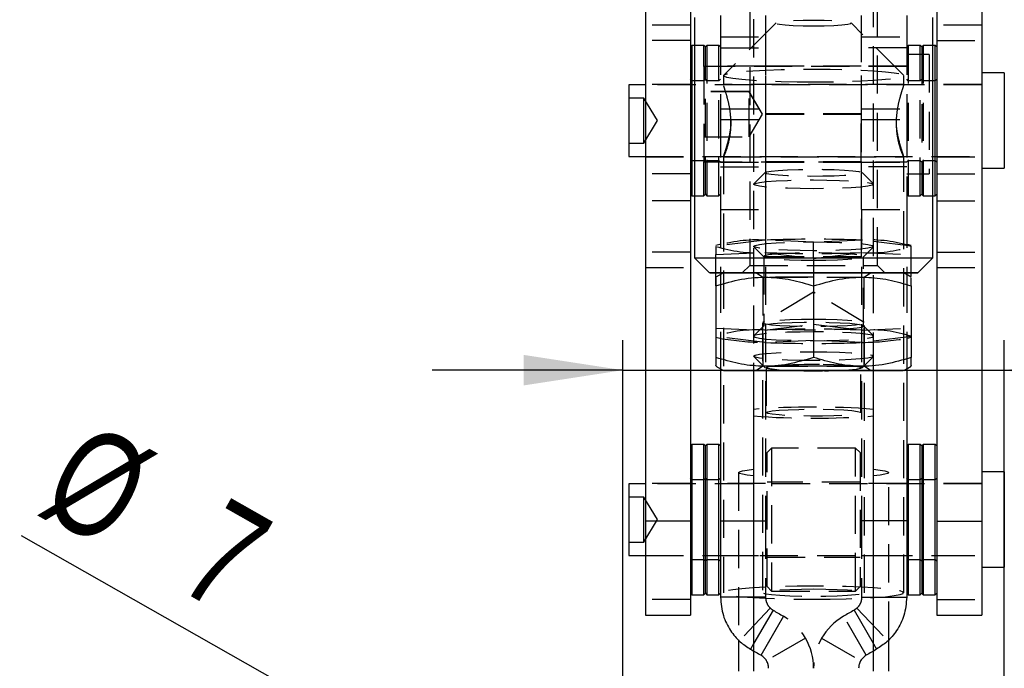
# Model space of a CAD drawing. Extents: x 96 to 730, y 59 to 576.
# Tile 11 of 14: x 350 to 416, y 465 to 509. Entities that reach past the tile are written whole.
import ezdxf

# ---------------------------------------------------------------- set-up
doc = ezdxf.new("R2010")
doc.units = 0
doc.header["$LTSCALE"] = 2
doc.linetypes.add('HIDDEN', pattern=[1.905, 1.27, -0.635])
doc.layers.get('0').update_dxf_attribs({"linetype": 'CONTINUOUS'})
doc.layers.add('FORMATO', color=179, linetype='CONTINUOUS')
doc.styles.add('SLDTEXTSTYLE0', font='TXT', dxfattribs={"width": 0.75})
doc.dimstyles.new('SLDDIMSTYLE0', dxfattribs={"dimtxt": 7, "dimasz": 6.604, "dimexe": 0, "dimexo": 0.0625, "dimgap": 1.75, "dimtad": 1, "dimdec": 3, "dimrnd": 1e-09, "dimzin": 12, "dimtxsty": 'SLDTEXTSTYLE0', "dimsah": 1, "dimcen": 0.09, "dimazin": 3, "dimtfac": 1, "dimtdec": 3, "dimtmove": 0, "dimatfit": 3, "dimtolj": 1, "dimtzin": 12})
doc.dimstyles.new('SLDDIMSTYLE5', dxfattribs={"dimtxt": 7, "dimasz": 6.604, "dimexe": 0, "dimexo": 0.0625, "dimgap": 1.75, "dimtad": 1, "dimdec": 3, "dimrnd": 1e-09, "dimzin": 12, "dimtxsty": 'SLDTEXTSTYLE0', "dimblk1": 'NONE', "dimsah": 1, "dimcen": 0, "dimazin": 3, "dimtfac": 1, "dimtdec": 3, "dimtmove": 0, "dimatfit": 3, "dimtolj": 1, "dimtzin": 12})

# ---------------------------------------------------------------- blocks, each defined once
blk = doc.blocks.new('_D_8')
at = {"layer": 'FORMATO'}
for p, q in [((390.5, 453.457), (390.5, 487.201)), ((415.9, 453.457), (415.9, 487.201)), ((390.5, 485.201), (377.8, 485.201)), ((390.5, 485.201), (415.9, 485.201)), ((415.9, 485.201), (442.612, 485.201))]:
    blk.add_line(p, q, dxfattribs=at)
for points in [[(390.5, 485.201), (383.896, 486.217), (383.896, 484.185)], [(415.9, 485.201), (422.504, 484.185), (422.504, 486.217)]]:
    blk.add_solid(points, dxfattribs=at)
at = {"layer": 'FORMATO', "insert": (424.509, 494.224), "char_height": 7, "attachment_point": 1, "style": 'SLDTEXTSTYLE0'}
blk.add_mtext('25,4', dxfattribs=at)
blk = doc.blocks.new('_D_10')
at = {"layer": 'FORMATO'}
for q in [(350.446, 474.181), (393.544, 449.73)]:
    blk.add_line((387.456, 453.184), q, dxfattribs=at)
blk.add_solid([(387.456, 453.184), (382.213, 457.327), (381.21, 455.559)], dxfattribs=at)
at = {"layer": 'FORMATO', "char_height": 7, "attachment_point": 1, "rotation": 330.43311, "style": 'SLDTEXTSTYLE0'}
for s, insert in [('%%c', (354.869, 481.978)), ('7', (364.104, 476.862))]:
    blk.add_mtext(s, dxfattribs=dict(at, insert=insert))
blk = doc.blocks.new('_NONE')

msp = doc.modelspace()

# ---------------------------------------------------------------- linework, layer by layer
at = {"color": 7, "linetype": 'CONTINUOUS'}
for p, q in [((391.999963, 527.493593), (391.999963, 475.150996)), ((394.999962, 527.493593), (394.999962, 475.150996)), ((411.399962, 527.493593), (411.399962, 475.150996)), ((414.399962, 527.493593), (414.399962, 475.150996)), ((395.262462, 508.67441), (395.262462, 492.674415)), ((411.137462, 492.674415), (411.137462, 508.67441)), ((395.099962, 506.807257), (394.999962, 506.707256)), ((395.262462, 506.807257), (395.099962, 506.807257)), ((395.099962, 506.807257), (395.099962, 496.807252)), ((411.299962, 506.807257), (411.137462, 506.807257)), ((411.399962, 506.707256), (411.299962, 506.807257)), ((411.299962, 496.807252), (411.299962, 506.807257)), ((415.899962, 504.982253), (414.399962, 504.982253)), ((415.899962, 504.982253), (415.899962, 498.632257)), ((391.999963, 504.188505), (390.899963, 504.188505)), ((390.899963, 504.188505), (390.899963, 499.426004)), ((390.899963, 499.426004), (391.999963, 499.426004)), ((414.399962, 498.632257), (415.899962, 498.632257)), ((394.999962, 496.907254), (395.099962, 496.807252)), ((395.099962, 496.807252), (395.262462, 496.807252)), ((411.137462, 496.807252), (411.299962, 496.807252)), ((411.299962, 496.807252), (411.399962, 496.907254)), ((395.262462, 492.674415), (396.262463, 491.674413)), ((410.137462, 491.674413), (411.137462, 492.674415)), ((397.199963, 491.674413), (396.699962, 491.38574)), ((396.699962, 491.38574), (396.699962, 491.673862)), ((396.999962, 491.673705), (396.999962, 491.558944)), ((409.699962, 491.38574), (409.199962, 491.674413)), ((409.399962, 491.673705), (409.399962, 491.558944)), ((409.699962, 491.442096), (409.699962, 491.673862)), ((396.699962, 490.806033), (396.699962, 486.044497)), ((403.199962, 490.80689), (403.199962, 486.04535)), ((409.699962, 490.806033), (409.699962, 486.044497)), ((396.699962, 485.463087), (397.199963, 485.174415)), ((396.999962, 485.289884), (396.999962, 475.180746)), ((399.199962, 485.174415), (399.199962, 465.175596)), ((407.199962, 465.175596), (407.199962, 485.174415)), ((409.199962, 485.174415), (409.699962, 485.463087)), ((409.399962, 485.289884), (409.399962, 475.180746)), ((395.099962, 480.257788), (394.999962, 480.157786)), ((395.899962, 480.257788), (395.099962, 480.257788)), ((395.099962, 480.257788), (395.099962, 470.257786)), ((395.999962, 480.157786), (395.899962, 480.257788)), ((395.899962, 470.257786), (395.899962, 480.257788)), ((396.099962, 480.257788), (395.999962, 480.157786)), ((395.999962, 470.357784), (395.999962, 480.157786)), ((396.899962, 480.257788), (396.099962, 480.257788)), ((396.099962, 480.257788), (396.099962, 470.257786)), ((396.999962, 480.157786), (396.899962, 480.257788)), ((396.899962, 470.257786), (396.899962, 480.257788)), ((409.499962, 480.257788), (409.399962, 480.157786)), ((410.299962, 480.257788), (409.499962, 480.257788)), ((409.499962, 480.257788), (409.499962, 470.257786)), ((410.399962, 480.157786), (410.299962, 480.257788)), ((410.299962, 470.257786), (410.299962, 480.257788)), ((410.499962, 480.257788), (410.399962, 480.157786)), ((410.399962, 480.157786), (410.399962, 470.357784)), ((411.299962, 480.257788), (410.499962, 480.257788)), ((410.499962, 480.257788), (410.499962, 470.257786)), ((411.399962, 480.157786), (411.299962, 480.257788)), ((411.299962, 470.257786), (411.299962, 480.257788)), ((415.899962, 478.432787), (414.399962, 478.432787)), ((415.899962, 478.432787), (415.899962, 472.082787)), ((391.999963, 477.639035), (390.899963, 477.639035)), ((390.899963, 477.639035), (390.899963, 472.876535)), ((394.999962, 475.150996), (391.999963, 475.150996)), ((391.999963, 475.150996), (391.999963, 468.907786)), ((394.999962, 475.150996), (394.999962, 468.907786)), ((396.999962, 475.180746), (396.999962, 470.097245)), ((409.399962, 475.180746), (409.399962, 470.097245)), ((411.399962, 475.150996), (414.399962, 475.150996)), ((411.399962, 475.150996), (411.399962, 468.907786)), ((414.399962, 475.150996), (414.399962, 468.907786)), ((390.899963, 472.876535), (391.999963, 472.876535)), ((414.399962, 472.082787), (415.899962, 472.082787)), ((394.999962, 470.357784), (395.099962, 470.257786)), ((395.099962, 470.257786), (395.899962, 470.257786)), ((395.899962, 470.257786), (395.999962, 470.357784)), ((395.999962, 470.357784), (396.099962, 470.257786)), ((396.099962, 470.257786), (396.899962, 470.257786)), ((396.899962, 470.257786), (396.999962, 470.357784)), ((399.199962, 470.097245), (396.999962, 470.097245)), ((407.199962, 470.097245), (409.399962, 470.097245)), ((409.399962, 470.357784), (409.499962, 470.257786)), ((409.499962, 470.257786), (410.299962, 470.257786)), ((410.299962, 470.257786), (410.399962, 470.357784)), ((410.399962, 470.357784), (410.499962, 470.257786)), ((410.499962, 470.257786), (411.299962, 470.257786)), ((411.299962, 470.257786), (411.399962, 470.357784)), ((391.999963, 468.907786), (394.999962, 468.907786)), ((411.399962, 468.907786), (414.399962, 468.907786)), ((398.199962, 467.265167), (398.199962, 465.175462)), ((399.199962, 466.979553), (398.999962, 466.633142)), ((407.199962, 466.979553), (407.399962, 466.633142)), ((408.199962, 465.175462), (408.199962, 467.265167))]:
    msp.add_line(p, q, dxfattribs=at)
at = {"color": 7, "linetype": 'HIDDEN'}
for p, q in [((399.199962, 516.175431), (399.199962, 485.174415)), ((407.199962, 485.174415), (407.199962, 516.175431)), ((396.999962, 508.796361), (396.999962, 507.383031)), ((398.949962, 509.174411), (398.949962, 492.174414)), ((399.999962, 508.796361), (399.999962, 507.383031)), ((406.399962, 507.383031), (406.399962, 508.796361)), ((407.449962, 492.174414), (407.449962, 509.174411)), ((409.399962, 508.796361), (409.399962, 507.383031)), ((394.999962, 508.157258), (391.999963, 508.157258)), ((400.706672, 508.303267), (397.216067, 504.831326)), ((400.024962, 502.260108), (400.024962, 508.608666)), ((409.183858, 504.831326), (405.693252, 508.303267)), ((406.374962, 508.608666), (406.374962, 502.260108)), ((414.399962, 508.157258), (411.399962, 508.157258)), ((394.999962, 507.135254), (391.999963, 507.135254)), ((396.999962, 507.383031), (399.999962, 507.383031)), ((396.999962, 507.383031), (396.999962, 501.89126)), ((399.999962, 507.383031), (399.999962, 501.89126)), ((406.399962, 507.383031), (409.399962, 507.383031)), ((406.399962, 501.89126), (406.399962, 507.383031)), ((409.399962, 507.383031), (409.399962, 501.89126)), ((411.399962, 507.135254), (414.399962, 507.135254)), ((395.899962, 506.807257), (395.262462, 506.807257)), ((395.899962, 505.407584), (395.899962, 506.807257)), ((395.999962, 506.707256), (395.899962, 506.807257)), ((396.099962, 506.807257), (395.999962, 506.707256)), ((395.999962, 496.907254), (395.999962, 506.707256)), ((396.099962, 506.807257), (396.099962, 496.807252)), ((396.899962, 506.807257), (396.099962, 506.807257)), ((396.899962, 496.807252), (396.899962, 506.807257)), ((396.999962, 506.707256), (396.899962, 506.807257)), ((396.999962, 506.654468), (399.999962, 506.654468)), ((409.399962, 506.654468), (406.399962, 506.654468)), ((409.499962, 506.807257), (409.399962, 506.707256)), ((410.899962, 506.207106), (409.399962, 506.207106)), ((410.899962, 506.201339), (409.399962, 506.201339)), ((409.499962, 506.807257), (409.499962, 496.807252)), ((410.299962, 506.807257), (409.499962, 506.807257)), ((410.299962, 496.807252), (410.299962, 506.807257)), ((410.399962, 506.707256), (410.299962, 506.807257)), ((410.499962, 506.807257), (410.399962, 506.707256)), ((410.399962, 506.707256), (410.399962, 496.907254)), ((410.499962, 506.807257), (410.499962, 496.807252)), ((411.137462, 506.807257), (410.499962, 506.807257)), ((410.899962, 506.207106), (410.899962, 498.269607)), ((395.899962, 505.413358), (395.899962, 499.063355)), ((409.399962, 505.413358), (395.899962, 505.413358)), ((409.399962, 505.407584), (395.899962, 505.407584)), ((399.999962, 505.438355), (396.999962, 505.438355)), ((399.999962, 505.432588), (396.999962, 505.432588)), ((406.374962, 505.438355), (400.024962, 505.438355)), ((406.374962, 505.432588), (400.024962, 505.432588)), ((409.399962, 505.438355), (406.399962, 505.438355)), ((409.399962, 505.432588), (406.399962, 505.432588)), ((394.999962, 504.207258), (391.999963, 504.207258)), ((414.399962, 504.188505), (391.999963, 504.188505)), ((395.099962, 504.457255), (394.999962, 504.557257)), ((395.899962, 504.457255), (395.099962, 504.457255)), ((395.999962, 504.557257), (395.899962, 504.457255)), ((396.099962, 504.457255), (395.999962, 504.557257)), ((396.899962, 504.457255), (396.099962, 504.457255)), ((396.999962, 504.557257), (396.899962, 504.457255)), ((397.199962, 504.799244), (397.199962, 504.176808)), ((409.199962, 504.207258), (397.199962, 504.207258)), ((409.199962, 504.172449), (409.199962, 504.799244)), ((409.499962, 504.457255), (409.399962, 504.557257)), ((410.299962, 504.457255), (409.499962, 504.457255)), ((410.399962, 504.557257), (410.299962, 504.457255)), ((410.499962, 504.457255), (410.399962, 504.557257)), ((411.299962, 504.457255), (410.499962, 504.457255)), ((411.399962, 504.557257), (411.299962, 504.457255)), ((414.399962, 504.207258), (411.399962, 504.207258)), ((398.899962, 503.738356), (395.899962, 503.738356)), ((398.899962, 503.732589), (395.899962, 503.732589)), ((398.899962, 500.738357), (398.899962, 503.738356)), ((399.801253, 502.23836), (398.899962, 503.738356)), ((399.801253, 502.232586), (398.899962, 503.732589)), ((391.899962, 503.307258), (390.899963, 503.307258)), ((391.899962, 500.851576), (391.899962, 503.307258)), ((392.801253, 501.807255), (391.899962, 503.307258)), ((396.999962, 502.585453), (399.999962, 502.585453)), ((398.899962, 500.738357), (399.801253, 502.23836)), ((398.899962, 500.732583), (399.801253, 502.232586)), ((406.374962, 502.260108), (400.024962, 502.260108)), ((400.024962, 499.085111), (400.024962, 502.260108)), ((400.024962, 502.231141), (406.374962, 502.231141)), ((406.374962, 499.085111), (406.374962, 502.260108)), ((406.399962, 502.585453), (409.399962, 502.585453)), ((391.899962, 500.307252), (392.801253, 501.807255)), ((396.999962, 501.89126), (399.999962, 501.89126)), ((396.999962, 501.89126), (396.999962, 495.888357)), ((399.999962, 501.89126), (399.999962, 495.888357)), ((406.399962, 501.89126), (409.399962, 501.89126)), ((406.399962, 495.888357), (406.399962, 501.89126)), ((409.399962, 501.89126), (409.399962, 495.888357)), ((390.899963, 500.307252), (391.899962, 500.307252)), ((391.899962, 500.307252), (391.899962, 500.851576)), ((395.899962, 500.738357), (398.899962, 500.738357)), ((395.899962, 500.732583), (398.899962, 500.732583)), ((398.899962, 500.732583), (398.899962, 500.738357)), ((391.999963, 499.426004), (414.399962, 499.426004)), ((391.999963, 499.407251), (394.999962, 499.407251)), ((394.999962, 499.057253), (395.099962, 499.157255)), ((395.099962, 499.157255), (395.899962, 499.157255)), ((395.899962, 499.157255), (395.999962, 499.057253)), ((395.899962, 499.063355), (395.899962, 499.057588)), ((395.899962, 499.063355), (409.399962, 499.063355)), ((395.899962, 496.807252), (395.899962, 499.057588)), ((395.899962, 499.057588), (409.399962, 499.057588)), ((395.999962, 499.057253), (396.099962, 499.157255)), ((396.099962, 499.157255), (396.899962, 499.157255)), ((396.899962, 499.157255), (396.999962, 499.057253)), ((396.999962, 499.038358), (399.999962, 499.038358)), ((396.999962, 499.032584), (399.999962, 499.032584)), ((397.199962, 499.44206), (397.199962, 470.391353)), ((397.199962, 499.407251), (409.199962, 499.407251)), ((400.024962, 499.085111), (406.374962, 499.085111)), ((400.024962, 492.733669), (400.024962, 499.085111)), ((406.374962, 499.056143), (400.024962, 499.056143)), ((400.024962, 499.038358), (406.374962, 499.038358)), ((400.024962, 499.032584), (406.374962, 499.032584)), ((406.374962, 499.085111), (406.374962, 492.733669)), ((406.399962, 499.038358), (409.399962, 499.038358)), ((406.399962, 499.032584), (409.399962, 499.032584)), ((409.199962, 470.391353), (409.199962, 499.437702)), ((409.399962, 499.057253), (409.499962, 499.157255)), ((409.499962, 499.157255), (410.299962, 499.157255)), ((410.299962, 499.157255), (410.399962, 499.057253)), ((410.399962, 499.057253), (410.499962, 499.157255)), ((410.499962, 499.157255), (411.299962, 499.157255)), ((411.299962, 499.157255), (411.399962, 499.057253)), ((411.399962, 499.407251), (414.399962, 499.407251)), ((396.999962, 498.734643), (399.999962, 498.734643)), ((399.97564, 498.350029), (399.210698, 497.589176)), ((409.399962, 498.734643), (406.399962, 498.734643)), ((407.189226, 497.589176), (406.424285, 498.350029)), ((394.999962, 498.270814), (391.999963, 498.270814)), ((409.399962, 498.269607), (410.899962, 498.269607)), ((409.399962, 498.263833), (410.899962, 498.263833)), ((410.899962, 498.269607), (410.899962, 498.263833)), ((411.399962, 498.270814), (414.399962, 498.270814)), ((394.999962, 496.479255), (391.999963, 496.479255)), ((395.262462, 496.807252), (395.899962, 496.807252)), ((395.899962, 496.807252), (395.999962, 496.907254)), ((395.999962, 496.907254), (396.099962, 496.807252)), ((396.099962, 496.807252), (396.899962, 496.807252)), ((396.899962, 496.807252), (396.999962, 496.907254)), ((409.399962, 496.907254), (409.499962, 496.807252)), ((409.499962, 496.807252), (410.299962, 496.807252)), ((410.299962, 496.807252), (410.399962, 496.907254)), ((410.399962, 496.907254), (410.499962, 496.807252)), ((410.499962, 496.807252), (411.137462, 496.807252)), ((411.399962, 496.479255), (414.399962, 496.479255)), ((396.999962, 495.888357), (396.999962, 491.673705)), ((396.999962, 495.888357), (399.999962, 495.888357)), ((399.999962, 495.888357), (399.999962, 475.180746)), ((406.399962, 495.888357), (406.399962, 475.180746)), ((406.399962, 495.888357), (409.399962, 495.888357)), ((409.399962, 495.888357), (409.399962, 491.673705)), ((399.949962, 493.85075), (396.699962, 493.445014)), ((403.199962, 493.719053), (399.949962, 493.85075)), ((406.449962, 493.85075), (403.199962, 493.719053)), ((403.199962, 492.622894), (403.199962, 493.719053)), ((409.699962, 493.445014), (406.449962, 493.85075)), ((394.999962, 493.049604), (391.999963, 493.049604)), ((396.94734, 493.569394), (396.699962, 493.505803)), ((396.699962, 493.439694), (396.699962, 492.896934)), ((399.210698, 493.418303), (399.885383, 492.747229)), ((406.514542, 492.747229), (407.189226, 493.418303)), ((409.699962, 493.505803), (409.452584, 493.569394)), ((409.699962, 492.896934), (409.699962, 493.445014)), ((409.699962, 493.439694), (409.699962, 493.442287)), ((409.699962, 492.896934), (409.699962, 493.439694)), ((411.399962, 493.049604), (414.399962, 493.049604)), ((396.699962, 492.896934), (399.949962, 493.028638)), ((396.699962, 491.673862), (396.699962, 492.896934)), ((399.876462, 492.764999), (399.876462, 488.130403)), ((399.949962, 493.028638), (403.199962, 492.622894)), ((406.374962, 492.733669), (400.024962, 492.733669)), ((400.024962, 492.707585), (400.024962, 492.733669)), ((400.024962, 492.707585), (406.374962, 492.707585)), ((403.199962, 492.622894), (406.449962, 493.028638)), ((403.199962, 492.622894), (403.199962, 490.80689)), ((406.374962, 492.707585), (406.374962, 492.733669)), ((406.449962, 493.028638), (409.699962, 492.896934)), ((406.523462, 488.130403), (406.523462, 492.764999)), ((409.699962, 491.673862), (409.699962, 492.896934)), ((391.999963, 492.027608), (394.999962, 492.027608)), ((398.949962, 492.174414), (398.449962, 491.674413)), ((407.949962, 491.674413), (407.449962, 492.174414)), ((411.399962, 492.027608), (414.399962, 492.027608)), ((396.699962, 490.806033), (396.699962, 491.38574)), ((396.999962, 491.558944), (396.999962, 485.289884)), ((399.409393, 491.674413), (399.824962, 491.38343)), ((399.824962, 491.38343), (399.824962, 485.465397)), ((406.574962, 491.38343), (406.990531, 491.674413)), ((406.574962, 485.465397), (406.574962, 491.38343)), ((409.399962, 491.558944), (409.399962, 485.289884)), ((403.199962, 490.380769), (399.8253, 488.373552)), ((406.574625, 488.373552), (403.199962, 490.380769)), ((396.699962, 487.998468), (399.949962, 487.866764)), ((399.885383, 488.148172), (399.210698, 487.477099)), ((399.799962, 488.343296), (399.799962, 470.391353)), ((399.949962, 487.866764), (403.199962, 488.272508)), ((403.199962, 488.272508), (406.449962, 487.866764)), ((406.449962, 487.866764), (409.699962, 487.998468)), ((407.189226, 487.477099), (406.514542, 488.148172)), ((406.599962, 470.391353), (406.599962, 488.343296)), ((399.949962, 487.044652), (396.699962, 487.450388)), ((396.699962, 487.389599), (396.94734, 487.326008)), ((403.199962, 487.176348), (399.949962, 487.044652)), ((406.449962, 487.044652), (403.199962, 487.176348)), ((409.699962, 487.450388), (406.449962, 487.044652)), ((409.452584, 487.326008), (409.699962, 487.389599)), ((399.210698, 486.111016), (399.97564, 485.350163)), ((403.199962, 486.04535), (403.199962, 486.041942)), ((406.424285, 485.350163), (407.189226, 486.111016)), ((399.824962, 485.465397), (399.409393, 485.174415)), ((400.049962, 485.367448), (400.049962, 482.375459)), ((406.349962, 482.375459), (406.349962, 485.367448)), ((406.990531, 485.174415), (406.574962, 485.465397)), ((399.199962, 482.594524), (399.199962, 482.156389)), ((407.199962, 482.156389), (407.199962, 482.594524)), ((399.199962, 482.156389), (399.199962, 478.167069)), ((407.199962, 478.167069), (407.199962, 482.156389)), ((400.399962, 480.020286), (400.099962, 479.720284)), ((400.399962, 480.020286), (400.399962, 470.495284)), ((405.999962, 480.020286), (400.399962, 480.020286)), ((405.999962, 470.495284), (405.999962, 480.020286)), ((406.299962, 479.720284), (405.999962, 480.020286)), ((400.099962, 470.795286), (400.099962, 479.720284)), ((406.299962, 479.720284), (406.299962, 470.795286)), ((395.099962, 477.907785), (394.999962, 478.007787)), ((395.999962, 478.007787), (395.899962, 477.907785)), ((396.099962, 477.907785), (395.999962, 478.007787)), ((396.999962, 478.007787), (396.899962, 477.907785)), ((398.199962, 478.386135), (398.199962, 467.265167)), ((408.199962, 467.265167), (408.199962, 478.386135)), ((409.499962, 477.907785), (409.399962, 478.007787)), ((410.399962, 478.007787), (410.299962, 477.907785)), ((410.499962, 477.907785), (410.399962, 478.007787)), ((411.399962, 478.007787), (411.299962, 477.907785)), ((394.999962, 477.657785), (391.999963, 477.657785)), ((414.399962, 477.639035), (391.999963, 477.639035)), ((395.899962, 477.907785), (395.099962, 477.907785)), ((396.899962, 477.907785), (396.099962, 477.907785)), ((399.999962, 477.657785), (396.999962, 477.657785)), ((406.299962, 477.757786), (400.099962, 477.757786)), ((409.399962, 477.657785), (406.399962, 477.657785)), ((410.299962, 477.907785), (409.499962, 477.907785)), ((411.299962, 477.907785), (410.499962, 477.907785)), ((414.399962, 477.657785), (411.399962, 477.657785)), ((391.899962, 476.757784), (390.899963, 476.757784)), ((391.899962, 474.302106), (391.899962, 476.757784)), ((392.801253, 475.257785), (391.899962, 476.757784)), ((391.899962, 473.757786), (392.801253, 475.257785)), ((399.199962, 475.180746), (399.999962, 475.180746)), ((399.999962, 475.180746), (399.999962, 470.097245)), ((406.399962, 475.180746), (406.399962, 470.097245)), ((407.199962, 475.180746), (406.399962, 475.180746)), ((391.899962, 473.757786), (391.899962, 474.302106)), ((390.899963, 473.757786), (391.899962, 473.757786)), ((391.999963, 472.876535), (414.399962, 472.876535)), ((391.999963, 472.857785), (394.999962, 472.857785)), ((396.999962, 472.857785), (399.999962, 472.857785)), ((400.099962, 472.757787), (406.299962, 472.757787)), ((406.399962, 472.857785), (409.399962, 472.857785)), ((411.399962, 472.857785), (414.399962, 472.857785)), ((394.999962, 472.507787), (395.099962, 472.607785)), ((395.099962, 472.607785), (395.899962, 472.607785)), ((395.899962, 472.607785), (395.999962, 472.507787)), ((395.999962, 472.507787), (396.099962, 472.607785)), ((396.099962, 472.607785), (396.899962, 472.607785)), ((396.899962, 472.607785), (396.999962, 472.507787)), ((409.399962, 472.507787), (409.499962, 472.607785)), ((409.499962, 472.607785), (410.299962, 472.607785)), ((410.299962, 472.607785), (410.399962, 472.507787)), ((410.399962, 472.507787), (410.499962, 472.607785)), ((410.499962, 472.607785), (411.299962, 472.607785)), ((411.299962, 472.607785), (411.399962, 472.507787)), ((400.099962, 470.795286), (400.399962, 470.495284)), ((405.999962, 470.495284), (406.299962, 470.795286)), ((399.999962, 470.097245), (399.199962, 470.097245)), ((400.399962, 470.495284), (405.999962, 470.495284)), ((406.399962, 470.097245), (407.199962, 470.097245)), ((394.999962, 469.929785), (391.999963, 469.929785)), ((411.399962, 469.929785), (414.399962, 469.929785)), ((400.313974, 469.369632), (398.256011, 467.186791)), ((400.499962, 469.231219), (399.199962, 466.979553)), ((399.699088, 466.229503), (401.199088, 468.82758)), ((401.199962, 468.827073), (399.699962, 466.228996)), ((401.199088, 468.82758), (401.199962, 468.827073)), ((405.200836, 468.82758), (405.199962, 468.827073)), ((406.700836, 466.229503), (405.200836, 468.82758)), ((405.899962, 469.231219), (407.199962, 466.979553)), ((406.08595, 469.369632), (408.143914, 467.186791)), ((402.664064, 467.362971), (400.065988, 465.862972)), ((403.735861, 467.362971), (406.333937, 465.862972)), ((399.699088, 466.229503), (399.699962, 466.228996)), ((406.700836, 466.229503), (406.699962, 466.228996))]:
    msp.add_line(p, q, dxfattribs=at)
at = {"color": 8, "linetype": 'CONTINUOUS'}
for p, q in [((396.999962, 475.180746), (399.199962, 475.180746)), ((409.399962, 475.180746), (407.199962, 475.180746))]:
    msp.add_line(p, q, dxfattribs=at)
at = {"color": 7, "linetype": 'HIDDEN', "flags": 128}
for points in [[(403.199962, 508.107346), (403.904294, 508.114737), (404.551564, 508.136322), (405.089336, 508.170349), (405.474042, 508.214061), (405.674516, 508.26392), (405.674516, 508.315881), (405.474042, 508.36574), (405.089336, 508.409453), (404.551564, 508.443479), (403.904294, 508.465064), (403.199962, 508.472455), (402.495631, 508.465064), (401.84836, 508.443479), (401.310588, 508.409453), (400.925882, 508.36574), (400.725409, 508.315881), (400.725409, 508.26392), (400.925882, 508.214061), (401.310588, 508.170349), (401.84836, 508.136322), (402.495631, 508.114737), (403.199962, 508.107346)], [(403.199962, 504.361105), (402.097465, 504.368571), (401.032512, 504.390699), (400.041369, 504.426737), (399.157789, 504.475457), (398.411859, 504.53521), (397.828983, 504.603949), (397.429008, 504.679342), (397.225557, 504.758817), (397.225557, 504.839671), (397.429008, 504.919146), (397.828983, 504.994539), (398.411859, 505.063285), (399.157789, 505.123031), (400.041369, 505.171758), (401.032512, 505.207797), (402.097465, 505.229925), (403.199962, 505.237383), (404.302459, 505.229925), (405.367412, 505.207797), (406.358555, 505.171758), (407.242136, 505.123031), (407.988066, 505.063285), (408.570942, 504.994539), (408.970916, 504.919146), (409.174367, 504.839671), (409.174367, 504.758817), (408.970916, 504.679342), (408.570942, 504.603949), (407.988066, 504.53521), (407.242136, 504.475457), (406.358555, 504.426737), (405.367412, 504.390699), (404.302459, 504.368571), (403.199962, 504.361105)], [(399.966962, 498.332743), (400.068533, 498.391454), (400.366863, 498.446477), (400.843207, 498.494354), (401.467634, 498.532076), (402.20091, 498.557267), (402.99696, 498.568361), (403.805766, 498.564643), (404.576507, 498.546359), (405.260754, 498.514649), (405.815514, 498.471511), (406.20593, 498.419647), (406.407469, 498.36233), (406.407469, 498.30315), (406.20593, 498.245832), (405.815514, 498.193976), (405.260754, 498.150838), (404.576507, 498.119128), (403.805766, 498.100844), (402.99696, 498.097126), (402.20091, 498.108213), (401.467634, 498.133411), (400.843207, 498.171133), (400.366863, 498.21901), (400.068533, 498.274033), (399.966962, 498.332743)], [(399.199962, 497.567792), (399.300251, 497.632784), (399.596087, 497.694527), (400.072636, 497.749907), (400.706003, 497.796153), (401.464427, 497.830954), (402.309879, 497.852554), (403.199962, 497.859877), (404.090046, 497.852554), (404.935497, 497.830954), (405.693921, 497.796153), (406.327288, 497.749907), (406.803838, 497.694527), (407.099674, 497.632784), (407.199962, 497.567792), (407.099674, 497.502794), (406.803838, 497.441058), (406.327288, 497.38567), (405.693921, 497.339425), (404.935497, 497.304623), (404.090046, 497.283024), (403.199962, 497.2757), (402.309879, 497.283024), (401.464427, 497.304623), (400.706003, 497.339425), (400.072636, 497.38567), (399.596087, 497.441058), (399.300251, 497.502794), (399.199962, 497.567792)], [(407.199962, 493.439694), (407.099674, 493.374695), (406.803838, 493.31296), (406.327288, 493.257579), (405.693921, 493.211326), (404.935497, 493.176524), (404.090046, 493.154925), (403.199962, 493.147601), (402.309879, 493.154925), (401.464427, 493.176524), (400.706003, 493.211326), (400.072636, 493.257579), (399.596087, 493.31296), (399.300251, 493.374695), (399.199962, 493.439694), (399.300251, 493.504685), (399.596087, 493.566428), (400.072636, 493.621808), (400.706003, 493.668054), (401.464427, 493.702856), (402.309879, 493.724463), (403.199962, 493.731786), (404.090046, 493.724463), (404.935497, 493.702856), (405.693921, 493.668054), (406.327288, 493.621808), (406.803838, 493.566428), (407.099674, 493.504685), (407.199962, 493.439694)], [(403.199962, 492.522304), (404.026483, 492.529933), (404.801071, 492.55233), (405.475055, 492.588085), (406.006086, 492.634957), (406.360799, 492.690002), (406.516904, 492.749763), (406.464594, 492.81047), (406.207155, 492.868331), (405.760763, 492.919696), (405.153467, 492.961337), (404.423424, 492.990647), (403.616507, 493.005772), (402.783417, 493.005772), (401.9765, 492.990647), (401.246458, 492.961337), (400.639161, 492.919696), (400.19277, 492.868331), (399.935331, 492.81047), (399.88302, 492.749763), (400.039126, 492.690002), (400.393838, 492.634957), (400.92487, 492.588085), (401.598854, 492.55233), (402.373441, 492.529933), (403.199962, 492.522304)], [(398.949962, 492.174414), (398.974876, 492.17431), (399.172436, 492.174108), (399.558319, 492.173915), (400.114481, 492.173751), (400.814917, 492.173617), (401.626875, 492.17352), (402.512389, 492.17346), (403.430053, 492.173453), (404.336958, 492.173483), (405.190698, 492.173557), (405.951354, 492.173676), (406.583358, 492.173833), (407.057158, 492.174012), (407.3506, 492.174205), (407.449962, 492.174414), (407.449962, 492.174414)], [(397.199962, 491.673623), (397.452176, 491.673534), (398.191392, 491.673325), (399.074695, 491.673146), (400.076674, 491.673005), (401.168504, 491.672908), (402.318776, 491.672848), (403.494398, 491.672841), (404.66155, 491.672871), (405.786654, 491.672953), (406.837344, 491.673072), (407.783393, 491.673228), (408.597585, 491.673422), (409.199962, 491.673623)], [(409.199962, 491.674413), (409.174367, 491.674286), (408.970916, 491.67404), (408.570942, 491.673809), (407.988066, 491.673593), (407.242136, 491.673407), (406.358555, 491.673258), (405.367412, 491.673146), (404.302459, 491.673072), (403.199962, 491.673049), (402.097465, 491.673072), (401.032512, 491.673146), (400.041369, 491.673258), (399.157789, 491.673407), (398.411859, 491.673593), (397.828983, 491.673809), (397.429008, 491.67404), (397.225557, 491.674286), (397.199963, 491.674413)], [(407.949962, 491.674413), (407.846163, 491.674189), (407.539303, 491.673973), (407.042793, 491.67378), (406.378333, 491.673608), (405.574962, 491.673482), (404.667793, 491.673385), (403.696472, 491.67334), (402.703452, 491.67334), (401.732132, 491.673385), (400.824962, 491.673482), (400.021592, 491.673608), (399.357132, 491.67378), (398.860621, 491.673973), (398.553761, 491.674189), (398.449962, 491.674413), (398.553761, 491.674636), (398.860621, 491.674853), (399.357132, 491.675046), (400.021592, 491.675218), (400.824962, 491.675352), (401.732132, 491.675441), (402.703452, 491.675486), (403.696472, 491.675486), (404.667793, 491.675441), (405.574962, 491.675352), (406.378333, 491.675218), (407.042793, 491.675046), (407.539303, 491.674853), (407.846163, 491.674636), (407.949962, 491.674413)], [(403.199962, 491.673556), (404.074128, 491.673578), (404.901167, 491.673646), (405.636493, 491.673757), (406.240466, 491.673899), (406.680524, 491.67407), (406.932944, 491.674264), (406.984118, 491.674465), (406.831288, 491.674659), (406.482692, 491.674845), (405.957122, 491.675002), (405.282914, 491.675136), (404.496413, 491.675225), (403.64002, 491.67527), (402.759904, 491.67527), (401.903511, 491.675225), (401.11701, 491.675136), (400.442802, 491.675002), (399.917233, 491.674845), (399.568637, 491.674659), (399.415806, 491.674465), (399.46698, 491.674264), (399.7194, 491.67407), (400.159459, 491.673899), (400.763431, 491.673757), (401.498758, 491.673646), (402.325797, 491.673578), (403.199962, 491.673556)], [(403.199962, 491.384198), (402.360634, 491.384168), (401.574044, 491.384101), (400.889616, 491.383989), (400.350355, 491.38384), (399.990146, 491.383669), (399.831622, 491.383475), (399.884743, 491.383289), (400.146171, 491.383103), (400.59948, 491.382939), (401.216187, 491.382812), (401.957542, 491.382715), (402.776963, 491.382671), (403.622962, 491.382671), (404.442383, 491.382715), (405.183738, 491.382812), (405.800444, 491.382939), (406.253754, 491.383103), (406.515182, 491.383289), (406.574962, 491.38343)], [(403.199962, 488.591571), (404.013635, 488.584359), (404.780021, 488.563132), (405.454579, 488.529135), (405.998107, 488.484335), (406.379017, 488.431339), (406.575172, 488.373225), (406.575172, 488.313367), (406.379017, 488.255252), (405.998107, 488.202256), (405.454579, 488.157456), (404.780021, 488.123459), (404.013635, 488.102232), (403.199962, 488.09502), (402.386289, 488.102232), (401.619903, 488.123459), (400.945345, 488.157456), (400.401817, 488.202256), (400.020907, 488.255252), (399.824752, 488.313367), (399.824752, 488.373225), (400.020907, 488.431339), (400.401817, 488.484335), (400.945345, 488.529135), (401.619903, 488.563132), (402.386289, 488.584359), (403.199962, 488.591571)], [(406.523462, 488.130403), (406.419048, 488.19076), (406.112367, 488.247325), (405.622689, 488.296536), (404.980783, 488.335316), (404.22698, 488.361214), (403.408647, 488.372614), (402.5772, 488.368799), (401.784885, 488.350001), (401.081484, 488.317397), (400.511194, 488.273052), (400.10985, 488.219743), (399.902669, 488.160823), (399.902669, 488.099989), (400.10985, 488.041063), (400.511194, 487.987754), (401.081484, 487.943408), (401.784885, 487.910812), (402.5772, 487.892014), (403.408647, 487.888192), (404.22698, 487.899591), (404.980783, 487.925497), (405.622689, 487.96427), (406.112367, 488.013488), (406.419048, 488.070053), (406.523462, 488.130403)], [(399.199962, 487.455708), (399.300251, 487.390717), (399.596087, 487.328974), (400.072636, 487.273593), (400.706003, 487.227348), (401.464427, 487.192546), (402.309879, 487.170939), (403.199962, 487.163623), (404.090046, 487.170939), (404.935497, 487.192546), (405.693921, 487.227348), (406.327288, 487.273593), (406.803838, 487.328974), (407.099674, 487.390717), (407.199962, 487.455708), (407.099674, 487.520707), (406.803838, 487.582442), (406.327288, 487.637822), (405.693921, 487.684076), (404.935497, 487.718877), (404.090046, 487.740477), (403.199962, 487.7478), (402.309879, 487.740477), (401.464427, 487.718877), (400.706003, 487.684076), (400.072636, 487.637822), (399.596087, 487.582442), (399.300251, 487.520707), (399.199962, 487.455708)], [(403.199962, 486.424492), (404.090046, 486.417168), (404.935497, 486.395565), (405.693921, 486.360767), (406.327288, 486.314517), (406.803838, 486.259134), (407.099674, 486.197398), (407.199962, 486.132399), (407.099674, 486.067404), (406.803838, 486.005668), (406.327288, 485.950285), (405.693921, 485.904035), (404.935497, 485.869237), (404.090046, 485.847634), (403.199962, 485.84031), (402.309879, 485.847634), (401.464427, 485.869237), (400.706003, 485.904035), (400.072636, 485.950285), (399.596087, 486.005668), (399.300251, 486.067404), (399.199962, 486.132399), (399.300251, 486.197398), (399.596087, 486.259134), (400.072636, 486.314517), (400.706003, 486.360767), (401.464427, 486.395565), (402.309879, 486.417168), (403.199962, 486.424492)], [(407.199962, 485.173398), (406.358555, 485.173256), (405.367412, 485.173144), (404.302459, 485.173074), (403.199962, 485.173051), (402.097465, 485.173074), (401.032512, 485.173144), (400.041369, 485.173256), (399.199962, 485.173398)], [(403.199962, 485.173554), (404.074128, 485.173576), (404.901167, 485.173644), (405.636493, 485.173755), (406.240466, 485.173901), (406.680524, 485.174072), (406.932944, 485.174266), (406.984118, 485.174463), (406.831288, 485.174661), (406.482692, 485.174843), (405.957122, 485.175003), (405.282914, 485.175134), (404.496413, 485.175223), (403.64002, 485.175268), (402.759904, 485.175268), (401.903511, 485.175223), (401.11701, 485.175134), (400.442802, 485.175003), (399.917233, 485.174843), (399.568637, 485.174661), (399.415806, 485.174463), (399.46698, 485.174266), (399.7194, 485.174072), (400.159459, 485.173901), (400.763431, 485.173755), (401.498758, 485.173644), (402.325797, 485.173576), (403.199962, 485.173554)], [(403.199962, 485.464633), (402.360634, 485.464656), (401.574044, 485.464727), (400.889616, 485.464838), (400.350355, 485.464987), (399.990146, 485.465162), (399.831622, 485.465349), (399.884743, 485.465542), (400.146171, 485.465725), (400.59948, 485.465889), (401.216187, 485.466019), (401.957542, 485.466112), (402.776963, 485.466161), (403.622962, 485.466161), (404.442383, 485.466112), (405.183738, 485.466019), (405.800444, 485.465889), (406.253754, 485.465725), (406.515182, 485.465542), (406.568302, 485.465349), (406.409778, 485.465162), (406.049569, 485.464987), (405.510309, 485.464838), (404.825881, 485.464727), (404.039291, 485.464656), (403.199962, 485.464633)], [(406.432962, 485.367448), (406.331392, 485.308737), (406.033062, 485.253715), (405.556718, 485.205837), (404.93229, 485.168119), (404.199014, 485.142921), (403.402964, 485.131831), (402.594158, 485.135549), (401.823418, 485.153836), (401.139171, 485.185542), (400.58441, 485.228681), (400.193995, 485.280541), (399.992455, 485.337858), (399.992455, 485.397038), (400.193995, 485.454355), (400.58441, 485.506215), (401.139171, 485.549354), (401.823418, 485.581064), (402.594158, 485.599351), (403.402964, 485.603065), (404.199014, 485.591975), (404.93229, 485.566781), (405.556718, 485.529059), (406.033062, 485.481181), (406.331392, 485.426159), (406.432962, 485.367448)], [(400.049962, 485.367448), (400.148925, 485.424654), (400.439596, 485.478261), (400.903711, 485.524909), (401.512108, 485.561662), (402.226559, 485.586212), (403.002172, 485.597015), (403.790213, 485.593394), (404.541167, 485.57558), (405.207848, 485.544682), (405.748366, 485.50265), (406.128758, 485.452124), (406.325124, 485.396278), (406.325124, 485.338618), (406.128758, 485.282772), (405.748366, 485.232246), (405.207848, 485.190214), (404.541167, 485.15932), (403.790213, 485.141502), (403.002172, 485.137881), (402.226559, 485.148684), (401.512108, 485.173234), (400.903711, 485.209987), (400.439596, 485.256636), (400.148925, 485.310242), (400.049962, 485.367448)], [(400.049962, 482.375459), (400.148925, 482.432661), (400.439596, 482.486271), (400.903711, 482.532919), (401.512108, 482.569673), (402.226559, 482.594223), (403.002172, 482.605026), (403.790213, 482.601405), (404.541167, 482.583587), (405.207848, 482.552693), (405.748366, 482.510661), (406.128758, 482.460135), (406.325124, 482.404285), (406.325124, 482.346629), (406.128758, 482.290779), (405.748366, 482.240253), (405.207848, 482.198224), (404.541167, 482.167327), (403.790213, 482.149509), (403.002172, 482.145891), (402.226559, 482.156695), (401.512108, 482.181244), (400.903711, 482.217998), (400.439596, 482.264643), (400.148925, 482.318253), (400.049962, 482.375459)], [(399.199962, 478.167069), (398.771066, 478.216686), (398.456546, 478.270677), (398.264525, 478.327651), (398.199962, 478.386135), (398.264525, 478.444622), (398.456546, 478.501596), (398.771066, 478.555587), (399.199962, 478.605204)], [(407.199962, 478.605204), (407.628859, 478.555587), (407.943379, 478.501596), (408.1354, 478.444622), (408.199962, 478.386135), (408.1354, 478.327651), (407.943379, 478.270677), (407.628859, 478.216686), (407.199962, 478.167069)], [(403.199962, 469.953214), (404.302459, 469.960676), (405.367412, 469.9828), (406.358555, 470.018838), (407.242136, 470.067565), (407.988066, 470.127315), (408.570942, 470.196058), (408.970916, 470.27145), (409.174367, 470.350926), (409.174367, 470.431776), (408.970916, 470.511251), (408.570942, 470.586644), (407.988066, 470.655386), (407.242136, 470.715136), (406.358555, 470.763863), (405.367412, 470.799901), (404.302459, 470.822026), (403.199962, 470.829488), (402.097465, 470.822026), (401.032512, 470.799901), (400.041369, 470.763863), (399.157789, 470.715136), (398.411859, 470.655386), (397.828983, 470.586644), (397.429008, 470.511251), (397.225557, 470.431776), (397.225557, 470.350926), (397.429008, 470.27145), (397.828983, 470.196058), (398.411859, 470.127315), (399.157789, 470.067565), (400.041369, 470.018838), (401.032512, 469.9828), (402.097465, 469.960676), (403.199962, 469.953214)], [(403.199962, 470.639628), (404.013635, 470.632412), (404.780021, 470.611189), (405.454579, 470.577189), (405.998107, 470.532388), (406.379017, 470.479392), (406.575172, 470.421278), (406.575172, 470.361424), (406.379017, 470.303309), (405.998107, 470.250313), (405.454579, 470.205513), (404.780021, 470.171512), (404.013635, 470.150289), (403.199962, 470.143073), (402.386289, 470.150289), (401.619903, 470.171512), (400.945345, 470.205513), (400.401817, 470.250313), (400.020907, 470.303309), (399.824752, 470.361424), (399.824752, 470.421278), (400.020907, 470.479392), (400.401817, 470.532388), (400.945345, 470.577189), (401.619903, 470.611189), (402.386289, 470.632412), (403.199962, 470.639628)], [(400.499962, 469.231219), (400.587256, 469.18082), (400.674589, 469.130398), (400.761955, 469.079957), (400.849349, 469.029502), (400.936764, 468.979032), (401.024196, 468.928554), (401.11164, 468.878065), (401.199088, 468.82758)], [(405.899962, 469.231219), (405.812668, 469.18082), (405.725335, 469.130398), (405.63797, 469.079957), (405.550576, 469.029502), (405.46316, 468.979032), (405.375728, 468.928554), (405.288285, 468.878065), (405.200836, 468.82758)], [(399.199962, 466.517673), (399.261955, 466.48188), (399.349349, 466.431425), (399.436764, 466.380955), (399.524196, 466.330477), (399.61164, 466.279992), (399.699088, 466.229503)], [(407.199962, 466.517673), (407.137969, 466.48188), (407.050576, 466.431425), (406.96316, 466.380955), (406.875728, 466.330477), (406.788285, 466.279992), (406.700836, 466.229503)]]:
    msp.add_lwpolyline(points, dxfattribs=at)
at = {"color": 7, "linetype": 'CONTINUOUS', "flags": 128}
for points in [[(395.262462, 492.674415), (395.288201, 492.674557), (395.493111, 492.674847), (395.897625, 492.675123), (396.491266, 492.675376), (397.258658, 492.675607), (398.179927, 492.675808), (399.231212, 492.675972), (400.385286, 492.676099), (401.612258, 492.676181), (402.880351, 492.676218), (404.156722, 492.676203), (405.408313, 492.676143), (406.602709, 492.676047), (407.708976, 492.675898), (408.698462, 492.675711), (409.545539, 492.675495), (410.22827, 492.675249), (410.72897, 492.674981), (411.034673, 492.674706), (411.137462, 492.674415), (411.137462, 492.674415)], [(410.137462, 491.674413), (410.037673, 491.674681), (409.741174, 491.674942), (409.256498, 491.67518), (408.597585, 491.675404), (407.783393, 491.675598), (406.837344, 491.675754), (405.786654, 491.675873), (404.66155, 491.675955), (403.494398, 491.675985), (402.318776, 491.675978), (401.168504, 491.675918), (400.076674, 491.675821), (399.074695, 491.67568), (398.191392, 491.675501), (397.452176, 491.6753), (396.878315, 491.675061), (396.486315, 491.674808), (396.287455, 491.674547), (396.287455, 491.674279), (396.486315, 491.674018), (396.878315, 491.673765), (397.199962, 491.673623)], [(397.199963, 491.674413), (397.225557, 491.67454), (397.429008, 491.674785), (397.828983, 491.675024), (398.411859, 491.675232), (399.157789, 491.675419), (400.041369, 491.675575), (401.032512, 491.675687), (402.097465, 491.675754), (403.199962, 491.675776)], [(403.199962, 491.675776), (404.302459, 491.675754), (405.367412, 491.675687), (406.358555, 491.675575), (407.242136, 491.675419), (407.988066, 491.675232), (408.570942, 491.675024), (408.970916, 491.674785), (409.174367, 491.67454), (409.199962, 491.674413)], [(409.199962, 491.673623), (409.256498, 491.673646), (409.741174, 491.673891), (410.037673, 491.674145), (410.137462, 491.674413)], [(399.199962, 485.173398), (399.157789, 485.173405), (398.411859, 485.173591), (397.828983, 485.173807), (397.429008, 485.174042), (397.225557, 485.174288), (397.225557, 485.174541), (397.429008, 485.174787), (397.828983, 485.175022), (398.411859, 485.175234), (399.157789, 485.17542), (400.041369, 485.175573), (401.032512, 485.175685), (402.097465, 485.175752), (403.199962, 485.175778)], [(403.199962, 485.175778), (404.302459, 485.175752), (405.367412, 485.175685), (406.358555, 485.175573), (407.242136, 485.17542), (407.988066, 485.175234), (408.570942, 485.175022), (408.970916, 485.174787), (409.174367, 485.174541), (409.174367, 485.174288), (408.970916, 485.174042), (408.570942, 485.173807), (407.988066, 485.173591), (407.242136, 485.173405), (407.199962, 485.173398)], [(398.999962, 466.633142), (399.087256, 466.582742), (399.174589, 466.532321), (399.199962, 466.517673)], [(407.399962, 466.633142), (407.312668, 466.582742), (407.225335, 466.532321), (407.199962, 466.517673)]]:
    msp.add_lwpolyline(points, dxfattribs=at)
at = {"color": 7, "linetype": 'HIDDEN'}
for centre, radius, start, end in [((399.407471, 485.086402), 8.781122, 86.45805461, 107.95879417), ((403.199962, 411.835228), 82.07989, 87.7307477, 92.2692523), ((406.992453, 485.086402), 8.781122, 72.04120583, 93.54194539), ((399.407459, 501.792891), 8.781027, 252.04108887, 273.54206235), ((406.992465, 501.792891), 8.781027, 266.45793765, 287.95891113), ((403.199962, 575.035617), 82.071354, 267.73051156, 272.26948844), ((399.407459, 479.102511), 8.781027, 86.45793765, 107.95891113), ((403.199962, 405.859785), 82.071354, 87.73051156, 92.26948844), ((406.992465, 479.102511), 8.781027, 72.04108887, 93.54206235), ((400.210138, 505.983842), 18.940977, 260.08067638, 269.21295303), ((406.189787, 505.983842), 18.940977, 270.78704697, 279.91932362), ((403.199962, 569.060174), 82.07989, 267.7307477, 272.2692523), ((403.199962, 430.897602), 51.851439, 85.57560874, 94.42439126), ((403.199962, 533.85458), 51.852704, 265.57571685, 274.42428315), ((399.199962, 465.362972), 4, 0, 60), ((407.199962, 465.362972), 4, 120, 180), ((399.199962, 465.362972), 1, 0, 60), ((407.199962, 465.362972), 1, 120, 180)]:
    msp.add_arc(centre, radius, start, end, dxfattribs=at)
for points, knots in [([(397.700871, 501.632002), (397.68995, 501.890587), (397.668129, 502.407234), (397.518123, 503.126621), (397.348473, 503.718275), (397.210228, 504.130011), (397.205632, 504.180591), (397.203412, 504.20503)], [0, 0, 0, 0, 0.19389747, 0.38740226, 0.59093509, 0.802345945, 1, 1, 1, 1]), ([(409.192105, 504.194003), (409.193275, 504.180461), (409.195736, 504.151989), (409.084116, 503.815469), (408.921045, 503.280828), (408.76285, 502.579419), (408.702388, 501.992623), (408.699555, 501.686301), (408.699053, 501.632002)], [0, 0, 0, 0, 0.171590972, 0.360766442, 0.558382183, 0.768180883, 0.958907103, 1, 1, 1, 1]), ([(397.68816, 501.819116), (397.689416, 501.755483), (397.695539, 501.445387), (397.60314, 500.885466), (397.447476, 500.21713), (397.286193, 499.708838), (397.195836, 499.436498), (397.208231, 499.440977), (397.211271, 499.442075)], [0, 0, 0, 0, 0.052730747, 0.256968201, 0.469598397, 0.697869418, 0.925909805, 1, 1, 1, 1]), ([(397.214689, 499.438), (397.215052, 499.43074), (397.21624, 499.407008), (397.31786, 499.624732), (397.478278, 500.063663), (397.637229, 500.706167), (397.697531, 501.272488), (397.700368, 501.577868), (397.700871, 501.632002)], [0, 0, 0, 0, 0.091435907, 0.298915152, 0.51565107, 0.745748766, 0.954929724, 1, 1, 1, 1]), ([(408.699053, 501.632002), (408.709958, 501.377012), (408.731747, 500.867551), (408.881999, 500.20252), (409.050657, 499.696843), (409.182421, 499.40649), (409.188055, 499.428481), (409.190424, 499.437724)], [0, 0, 0, 0, 0.2028967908, 0.4053797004, 0.618355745, 0.8395775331, 1, 1, 1, 1]), ([(409.196984, 499.4349), (409.179765, 499.495982), (409.145057, 499.619098), (408.991368, 500.087871), (408.824919, 500.733924), (408.707048, 501.392145), (408.711872, 501.796255), (408.71336, 501.920869)], [0, 0, 0, 0, 0.212503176, 0.428325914, 0.658338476, 0.894643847, 1, 1, 1, 1]), ([(399.999962, 470.097245), (400.008895, 469.994291), (400.025593, 469.801831), (400.151617, 469.549015), (400.309481, 469.35805), (400.440305, 469.270941), (400.499962, 469.231219)], [0, 0, 0, 0, 0.309149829, 0.577916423, 0.807525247, 1, 1, 1, 1]), ([(406.399962, 470.097245), (406.39103, 469.994291), (406.374332, 469.801831), (406.248307, 469.549015), (406.090444, 469.35805), (405.95962, 469.270941), (405.899962, 469.231219)], [0, 0, 0, 0, 0.309149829, 0.577916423, 0.807525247, 1, 1, 1, 1])]:
    msp.add_open_spline(points, degree=3, knots=knots, dxfattribs=at)
at = {"color": 7, "linetype": 'CONTINUOUS'}
for points, knots in [([(396.699962, 490.806033), (397.264111, 490.973789), (398.404642, 491.312939), (400.094497, 491.437178), (401.709901, 491.255364), (402.70025, 490.957291), (403.199962, 490.80689)], [0, 0, 0, 0, 0.264602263, 0.534942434, 0.765340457, 1, 1, 1, 1]), ([(396.699962, 491.345433), (396.699962, 491.351495), (396.699962, 491.368961), (396.699962, 491.116115), (396.699962, 490.874854), (396.699962, 490.806033)], [0, 0, 0, 0, 0.275362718, 0.793294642, 1, 1, 1, 1]), ([(403.199962, 490.80689), (403.764111, 490.974498), (404.904641, 491.313349), (406.594498, 491.437139), (408.2099, 491.254907), (409.20025, 490.956569), (409.699962, 490.806033)], [0, 0, 0, 0, 0.264602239, 0.534942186, 0.765340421, 1, 1, 1, 1]), ([(409.699962, 490.806033), (409.699962, 490.874854), (409.699962, 491.11183), (409.699962, 491.366074), (409.699962, 491.349562), (409.699962, 491.343562)], [0, 0, 0, 0, 0.20670061, 0.711741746, 1, 1, 1, 1]), ([(403.199962, 486.04535), (402.635813, 485.877594), (401.495282, 485.538444), (399.805428, 485.414206), (398.190023, 485.596019), (397.199674, 485.894094), (396.699962, 486.044497)], [0, 0, 0, 0, 0.264602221, 0.534942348, 0.765340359, 1, 1, 1, 1]), ([(396.699962, 486.044497), (396.699962, 485.975557), (396.699962, 485.738171), (396.699962, 485.483176), (396.699962, 485.499324), (396.699962, 485.505209)], [0, 0, 0, 0, 0.206423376, 0.710789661, 1, 1, 1, 1]), ([(409.699962, 486.044497), (409.135814, 485.876889), (407.995283, 485.538039), (406.305426, 485.414241), (404.690025, 485.596482), (403.699675, 485.894816), (403.199962, 486.04535)], [0, 0, 0, 0, 0.2646022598, 0.5349422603, 0.7653405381, 1, 1, 1, 1]), ([(409.699962, 485.503354), (409.699962, 485.497396), (409.699962, 485.480286), (409.699962, 485.733878), (409.699962, 485.975558), (409.699962, 486.044497)], [0, 0, 0, 0, 0.276329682, 0.793571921, 1, 1, 1, 1]), ([(396.999962, 470.097245), (397.036848, 469.683084), (397.106711, 468.898665), (397.615365, 467.890589), (398.250921, 467.129903), (398.762513, 466.790617), (398.999962, 466.633142)], [0, 0, 0, 0, 0.297193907, 0.562884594, 0.797117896, 1, 1, 1, 1]), ([(409.399962, 470.097245), (409.363076, 469.683084), (409.293213, 468.898665), (408.78456, 467.890589), (408.149003, 467.129903), (407.637411, 466.790617), (407.399962, 466.633142)], [0, 0, 0, 0, 0.297193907, 0.562884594, 0.797117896, 1, 1, 1, 1])]:
    msp.add_open_spline(points, degree=3, knots=knots, dxfattribs=at)

# ---------------------------------------------------------------- dimensions: what is measured, and where the dimension line sits
at = {"layer": 'FORMATO'}
dim = msp.add_linear_dim(base=(415.899962, 485.200835), p1=(390.499962, 451.457386), p2=(415.899962, 451.457386), dimstyle='SLDDIMSTYLE0', dxfattribs=at)
dim.commit()
dim.dimension.update_dxf_attribs({"geometry": '_D_8', "text_midpoint": (433.56017, 485.200835), "dimtype": 160})
dim = msp.add_diameter_dim_2p(p1=(393.544193, 449.730348), p2=(387.455732, 453.184424), dimstyle='SLDDIMSTYLE5', dxfattribs=at)
dim.commit()
dim.dimension.update_dxf_attribs({"geometry": '_D_10', "text_midpoint": (356.936957, 470.498214), "dimtype": 163})

doc.saveas('drawing.dxf')
